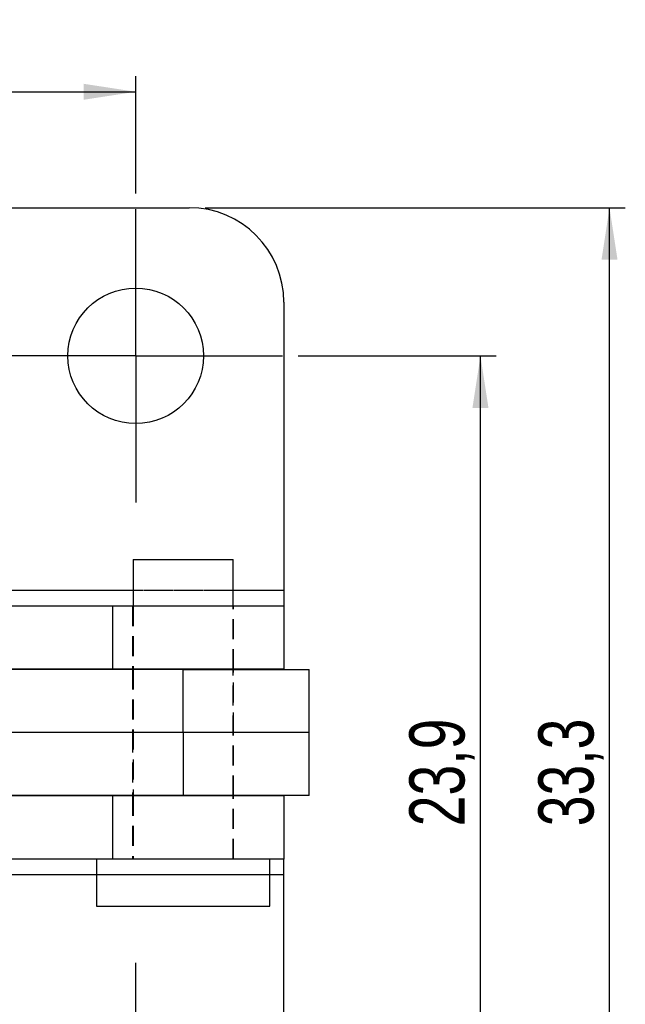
# Model space of a CAD drawing. Extents: x 27 to 187, y 3 to 143.
# Tile 18 of 30: x 93 to 112, y 20 to 51. Entities that reach past the tile are written whole.
import ezdxf

# ---------------------------------------------------------------- set-up
doc = ezdxf.new("R2010")
doc.units = 0
doc.header["$LTSCALE"] = 0.5
doc.linetypes.add('HIDDEN', pattern=[1.905, 1.27, -0.635])
doc.layers.get('0').update_dxf_attribs({"linetype": 'CONTINUOUS'})
doc.styles.add('SLDTEXTSTYLE0', font='TXT', dxfattribs={"width": 0.75})
doc.dimstyles.new('SLDDIMSTYLE1', dxfattribs={"dimtxt": 1.75, "dimasz": 1.651, "dimexe": 0, "dimexo": 0.0625, "dimgap": 0.4375, "dimtad": 1, "dimdec": 3, "dimrnd": 1e-09, "dimzin": 12, "dimtxsty": 'SLDTEXTSTYLE0', "dimsah": 1, "dimcen": 0.09, "dimazin": 3, "dimtfac": 1, "dimtdec": 3, "dimtofl": 0, "dimtmove": 0, "dimatfit": 3, "dimtolj": 1, "dimtzin": 12})
doc.dimstyles.new('SLDDIMSTYLE3', dxfattribs={"dimtxt": 1.75, "dimasz": 1.651, "dimexe": 0, "dimexo": 0.0625, "dimgap": 0.4375, "dimtad": 1, "dimdec": 1, "dimrnd": 1e-09, "dimzin": 12, "dimtxsty": 'SLDTEXTSTYLE0', "dimsah": 1, "dimcen": 0.09, "dimazin": 3, "dimtfac": 1, "dimtdec": 1, "dimtofl": 0, "dimtmove": 0, "dimatfit": 3, "dimtolj": 1, "dimtzin": 12})

# ---------------------------------------------------------------- blocks, each defined once
blk = doc.blocks.new('_D_2')
at = {"color": 179, "linetype": 'CONTINUOUS'}
for p, q in [((101.338, 40.383), (107.62, 40.383)), ((107.12, 16.483), (107.12, 40.383)), ((101.338, 16.483), (107.62, 16.483))]:
    blk.add_line(p, q, dxfattribs=at)
for points in [[(107.12, 40.383), (106.866, 38.732), (107.374, 38.732)], [(107.12, 16.483), (107.374, 18.134), (106.866, 18.134)]]:
    blk.add_solid(points, dxfattribs=at)
at = {"color": 179, "linetype": 'CONTINUOUS', "insert": (104.864, 25.46, -12.724), "char_height": 1.75, "attachment_point": 1, "rotation": 90, "style": 'SLDTEXTSTYLE0'}
blk.add_mtext('23,9', dxfattribs=at)
blk = doc.blocks.new('_D_3')
at = {"color": 179, "linetype": 'CONTINUOUS'}
for p, q in [((98.388, 45.083), (111.712, 45.083)), ((111.212, 11.783), (111.212, 45.083)), ((98.388, 11.783), (111.712, 11.783))]:
    blk.add_line(p, q, dxfattribs=at)
for points in [[(111.212, 45.083), (110.958, 43.432), (111.466, 43.432)], [(111.212, 11.783), (111.466, 13.434), (110.958, 13.434)]]:
    blk.add_solid(points, dxfattribs=at)
at = {"color": 179, "linetype": 'CONTINUOUS', "insert": (108.956, 25.46, -12.724), "char_height": 1.75, "attachment_point": 1, "rotation": 90, "style": 'SLDTEXTSTYLE0'}
blk.add_mtext('33,3', dxfattribs=at)
blk = doc.blocks.new('_D_4')
at = {"color": 179, "linetype": 'CONTINUOUS'}
for p, q in [((80.188, 45.533), (80.188, 49.261)), ((96.188, 45.533), (96.188, 49.261)), ((80.188, 48.761), (96.188, 48.761))]:
    blk.add_line(p, q, dxfattribs=at)
for points in [[(80.188, 48.761), (81.839, 48.507), (81.839, 49.015)], [(96.188, 48.761), (94.537, 49.015), (94.537, 48.507)]]:
    blk.add_solid(points, dxfattribs=at)
at = {"color": 179, "linetype": 'CONTINUOUS', "insert": (86.895, 51.017, -12.724), "char_height": 1.75, "attachment_point": 1, "style": 'SLDTEXTSTYLE0'}
blk.add_mtext('16', dxfattribs=at)
blk = doc.blocks.new('_D_6')
at = {"color": 179, "linetype": 'CONTINUOUS'}
for p, q in [((49.604, 24.922), (49.604, 3.283)), ((100.888, 14.283), (100.888, 3.283)), ((100.888, 3.783), (49.604, 3.783))]:
    blk.add_line(p, q, dxfattribs=at)
for points in [[(49.604, 3.783), (51.255, 3.529), (51.255, 4.037)], [(100.888, 3.783), (99.237, 4.037), (99.237, 3.529)]]:
    blk.add_solid(points, dxfattribs=at)
at = {"color": 179, "linetype": 'CONTINUOUS', "insert": (70.697, 6.039, -12.724), "char_height": 1.75, "attachment_point": 1, "style": 'SLDTEXTSTYLE0'}
blk.add_mtext('51,3', dxfattribs=at)
blk = doc.blocks.new('SW_CENTERMARKSYMBOL_3')
at = {"color": 0, "linetype": 'CONTINUOUS'}
for p, q in [((0, 2.5), (0, 4.65)), ((0, 0), (0, 2.5)), ((-2.5, 0), (-4.65, 0)), ((0, 0), (-2.5, 0)), ((0, 0), (0, -2.5)), ((0, 0), (2.5, 0)), ((2.5, 0), (4.65, 0)), ((0, -2.5), (0, -4.65))]:
    blk.add_line(p, q, dxfattribs=at)
blk = doc.blocks.new('SW_CENTERMARKSYMBOL_4')
at = {"color": 0, "linetype": 'CONTINUOUS'}
for p, q in [((0, 2.5), (0, 4.65)), ((0, 0), (0, 2.5)), ((-2.5, 0), (-4.65, 0)), ((0, 0), (-2.5, 0)), ((0, 0), (0, -2.5)), ((0, 0), (2.5, 0)), ((2.5, 0), (4.65, 0)), ((0, -2.5), (0, -4.65))]:
    blk.add_line(p, q, dxfattribs=at)

msp = doc.modelspace()

# ---------------------------------------------------------------- linework, layer by layer
at = {"color": 7, "linetype": 'CONTINUOUS'}
for p, q in [((78.488058, 45.083444), (97.888058, 45.083444)), ((100.888058, 42.083443), (100.888058, 32.944461)), ((96.103782, 33.922426), (96.103782, 32.444461)), ((96.103782, 33.922426), (97.738582, 33.922426)), ((97.738582, 33.922426), (99.278782, 33.922426)), ((99.278782, 32.444461), (99.278782, 33.922426)), ((100.888058, 32.944461), (100.888058, 32.444461)), ((95.45677, 32.444461), (91.227812, 32.444461)), ((95.45677, 32.444461), (95.45677, 30.444461)), ((100.888058, 32.444461), (95.45677, 32.444461)), ((100.888058, 32.444461), (100.888058, 30.444461)), ((95.45677, 30.444461), (91.870278, 30.444461)), ((97.691282, 30.433443), (91.872261, 30.433443)), ((100.888058, 30.444461), (95.45677, 30.444461)), ((96.103782, 30.444461), (96.103782, 30.433443)), ((97.691282, 28.433443), (97.691282, 30.433443)), ((97.691282, 30.433443), (101.691282, 30.433443)), ((99.278782, 30.433443), (99.278782, 30.444461)), ((101.691282, 28.433443), (101.691282, 30.433443)), ((97.691282, 28.433443), (92.069047, 28.433443)), ((97.691282, 28.433443), (97.691282, 26.433443)), ((101.691282, 28.433443), (97.691282, 28.433443)), ((101.691282, 26.433443), (101.691282, 28.433443)), ((95.45677, 26.422426), (91.870278, 26.422426)), ((97.691282, 26.433443), (91.872261, 26.433443)), ((95.45677, 26.422426), (95.45677, 24.422426)), ((100.888058, 26.422426), (95.45677, 26.422426)), ((96.103782, 26.433443), (96.103782, 26.422426)), ((101.691282, 26.433443), (97.691282, 26.433443)), ((99.278782, 26.422426), (99.278782, 26.433443)), ((100.888058, 26.422426), (100.888058, 24.422426)), ((95.45677, 24.422426), (91.228301, 24.422426)), ((94.941282, 24.422426), (94.941282, 22.922426)), ((100.888058, 24.422426), (95.45677, 24.422426)), ((100.441282, 22.922426), (100.441282, 24.422426)), ((100.888058, 23.922426), (100.888058, 24.422426)), ((100.888058, 14.783443), (100.888058, 23.922426)), ((94.941282, 22.922426), (97.773219, 22.922426)), ((97.773219, 22.922426), (100.441282, 22.922426))]:
    msp.add_line(p, q, dxfattribs=at)
at = {"color": 7, "linetype": 'HIDDEN'}
for p, q in [((100.888058, 32.944461), (75.488058, 32.944461)), ((99.278782, 32.944461), (96.103782, 32.944461)), ((96.091282, 32.444461), (96.091282, 30.444461)), ((96.103782, 32.444461), (96.103782, 30.444461)), ((99.278782, 30.444461), (99.278782, 32.444461)), ((99.291282, 30.444461), (99.291282, 32.444461)), ((96.091282, 30.433443), (96.091282, 28.433443)), ((96.103782, 30.433443), (96.103782, 26.433443)), ((97.691282, 28.433443), (97.691282, 30.433443)), ((99.278782, 26.433443), (99.278782, 30.433443)), ((99.291282, 28.433443), (99.291282, 30.433443)), ((96.091282, 28.433443), (96.091282, 26.433443)), ((97.691282, 28.433443), (97.691282, 26.433443)), ((99.291282, 26.433443), (99.291282, 28.433443)), ((96.091282, 26.422426), (96.091282, 24.422426)), ((96.103782, 26.422426), (96.103782, 24.422426)), ((99.278782, 24.422426), (99.278782, 26.422426)), ((99.291282, 24.422426), (99.291282, 26.422426)), ((100.888058, 23.922426), (75.488058, 23.922426)), ((100.441282, 23.922426), (94.941282, 23.922426))]:
    msp.add_line(p, q, dxfattribs=at)
at = {"color": 8, "linetype": 'CONTINUOUS'}
for p, q in [((96.103782, 32.944461), (91.36913, 32.944461)), ((100.888058, 32.944461), (99.278782, 32.944461)), ((94.941282, 23.922426), (91.36913, 23.922426)), ((100.888058, 23.922426), (100.441282, 23.922426))]:
    msp.add_line(p, q, dxfattribs=at)
at = {"color": 7, "linetype": 'CONTINUOUS'}
msp.add_circle((96.188058, 40.383443), 2.15, dxfattribs=at)
msp.add_arc((97.888058, 42.083443), 3, 0, 90, dxfattribs=at)

# ---------------------------------------------------------------- block references
at = {"color": 179, "linetype": 'CONTINUOUS'}
for name, p in [('SW_CENTERMARKSYMBOL_4', (96.188058, 40.383443)), ('SW_CENTERMARKSYMBOL_3', (96.188058, 16.483443))]:
    msp.add_blockref(name, p, dxfattribs=at)

# ---------------------------------------------------------------- dimensions: what is measured, and where the dimension line sits
dim = msp.add_linear_dim(base=(96.188058, 48.760998), p1=(80.188058, 45.033443), p2=(96.188058, 45.033443), dimstyle='SLDDIMSTYLE1', dxfattribs=at)
dim.commit()
dim.dimension.update_dxf_attribs({"geometry": '_D_4', "text_midpoint": (88.898678, 48.760998), "dimtype": 160})
for base, p1, p2, angle, dimstyle, picture, middle in [((111.21205, 45.083443), (97.888058, 11.783443), (97.888058, 45.083443), 90, 'SLDDIMSTYLE1', '_D_3', (111.21205, 28.433443)), ((107.119679, 40.383443), (100.838058, 16.483443), (100.838058, 40.383443), 90, 'SLDDIMSTYLE1', '_D_2', (107.119679, 28.433443)), ((49.604132, 3.783443), (100.888058, 14.783443), (49.604132, 25.422025), 0, 'SLDDIMSTYLE3', '_D_6', (73.671266, 3.783443))]:
    dim = msp.add_linear_dim(base=base, p1=p1, p2=p2, angle=angle, dimstyle=dimstyle, dxfattribs=at)
    dim.commit()
    dim.dimension.update_dxf_attribs({"geometry": picture, "text_midpoint": middle, "dimtype": 160})

doc.saveas('drawing.dxf')
